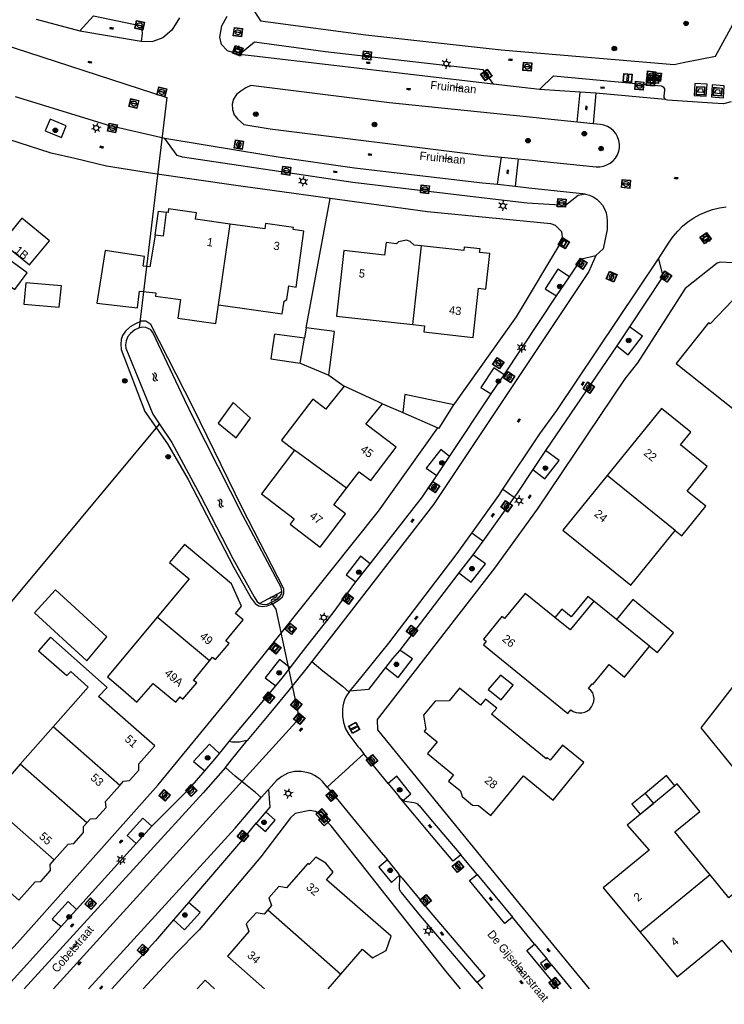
# Model space of a CAD drawing. Header units: metres. Extents: x 93870 to 95789, y 463036 to 464040.
# Tile 154 of 256: x 94540 to 94625, y 463038 to 463157. Entities that reach past the tile are written whole.
import ezdxf
from ezdxf.enums import TextEntityAlignment as Align

# ---------------------------------------------------------------- set-up
doc = ezdxf.new("R2010")
doc.units = ezdxf.units.M
doc.header["$LTSCALE"] = 25.4
for name, color, linetype in [('B_BEBOUWINGSGRENS_0', 1, 'Continuous'), ('B_LUIFEL_1', 200, 'Continuous'), ('B_OVERBOUWLIJN_LIJN_1', 7, 'Continuous'), ('B_TUSSENMUUR_0', 7, 'Continuous'), ('G_GRENS_ALGEMEEN_0', 7, 'Continuous'), ('K_DUIKER_LIJN_-1', 6, 'Continuous'), ('Q_AFVAL_APART_PLAATS_0', 7, 'Continuous'), ('Q_BOOM_0', 3, 'Continuous'), ('Q_BRANDKRAAN_0', 5, 'Continuous'), ('Q_CAI-KAST_0', 10, 'Continuous'), ('Q_INSPECTIE_OF_RIOOLPUT_0', 253, 'Continuous'), ('Q_KOLK_0', 254, 'Continuous'), ('Q_LICHTMAST_0', 2, 'Continuous'), ('Q_OPLAADPAAL_0', 7, 'Continuous'), ('Q_STRAATNAAMBORD_0', 7, 'Continuous'), ('Q_VERKEERSBORDPAAL_0', 40, 'Continuous'), ('Q_WATERLEIDINGPUT_0', 5, 'Continuous'), ('S_GBKN_SYMBOOL_OV_GROOT_0', 7, 'Continuous'), ('S_GBKN_SYMBOOL_WATER_0', 7, 'Continuous'), ('T_HAAG_0', 87, 'Continuous'), ('T_HEK_0', 57, 'Continuous'), ('V_WEGGRENS_0', 7, 'Continuous'), ('W_STUW_30CM_0', 10, 'Continuous'), ('W_WATERGRENS_0', 5, 'Continuous'), ('Z_GBKN_HUISNUMMER_0', 252, 'Continuous'), ('Z_STRAATNAAM_0', 252, 'Continuous')]:
    doc.layers.add(name, color=color, linetype=linetype)

# ---------------------------------------------------------------- blocks, each defined once
blk = doc.blocks.new('Q_AFVAL_APART_PLAATS')
for points in [[(-0.5, 0.5), (0.5, 0.5), (0.5, -0.5), (-0.5, -0.5)], [(-0.34, 0.2), (0.33, 0.2), (0.19, -0.25), (-0.2, -0.25)]]:
    blk.add_lwpolyline(points, close=True)
blk.add_lwpolyline([(-0.44, 0.46), (0.44, 0.46, -0.414214), (0.46, 0.44), (0.46, -0.44, -0.414214), (0.44, -0.46), (-0.44, -0.46, -0.414214), (-0.46, -0.44), (-0.46, 0.44, -0.414214), (-0.44, 0.46)], format="xyb")
blk = doc.blocks.new('Q_STRAATNAAMBORD')
for points in [[(-0.5, 0.5), (0.5, 0.5), (0.5, -0.5), (-0.5, -0.5)], [(-0.37, 0.22), (0.36, 0.22), (0.36, -0.21), (-0.37, -0.21)]]:
    blk.add_lwpolyline(points, close=True)
for points in [[(-0.44, 0.46), (0.44, 0.46, -0.414214), (0.46, 0.44), (0.46, -0.44, -0.414214), (0.44, -0.46), (-0.44, -0.46, -0.414214), (-0.46, -0.44), (-0.46, 0.44), (-0.46, 0.44), (-0.46, 0.45), (-0.46, 0.45), (-0.46, 0.45), (-0.46, 0.45), (-0.46, 0.45), (-0.46, 0.45), (-0.46, 0.46), (-0.46, 0.46), (-0.46, 0.46), (-0.45, 0.46), (-0.45, 0.46), (-0.45, 0.46), (-0.45, 0.46), (-0.45, 0.46), (-0.45, 0.46), (-0.44, 0.46), (-0.44, 0.46)], [(-0.29, 0.16), (0.28, 0.16, -0.414214), (0.3, 0.14), (0.3, -0.13, -0.414214), (0.28, -0.16), (-0.29, -0.16, -0.414214), (-0.31, -0.13), (-0.31, 0.14), (-0.31, 0.14), (-0.31, 0.14), (-0.31, 0.14), (-0.31, 0.15), (-0.31, 0.15), (-0.31, 0.15), (-0.3, 0.15), (-0.3, 0.15), (-0.3, 0.15), (-0.3, 0.16), (-0.3, 0.16), (-0.3, 0.16), (-0.3, 0.16), (-0.29, 0.16), (-0.29, 0.16), (-0.29, 0.16), (-0.29, 0.16), (-0.29, 0.16)]]:
    blk.add_lwpolyline(points, format="xyb")
blk = doc.blocks.new('Q_OPLAADPAAL')
for points in [[(-0.5, 0.5), (0.5, 0.5), (0.5, -0.5), (-0.5, -0.5)], [(-0.08, 0.33), (0.07, 0.33), (0.07, -0.33), (-0.08, -0.33)]]:
    blk.add_lwpolyline(points, close=True)
blk.add_lwpolyline([(-0.44, 0.46), (0.44, 0.46, -0.414214), (0.46, 0.44), (0.46, -0.44, -0.414214), (0.44, -0.46), (-0.44, -0.46, -0.414214), (-0.46, -0.44), (-0.46, 0.44), (-0.46, 0.44), (-0.46, 0.45), (-0.46, 0.45), (-0.46, 0.45), (-0.46, 0.45), (-0.46, 0.45), (-0.46, 0.45), (-0.46, 0.46), (-0.46, 0.46), (-0.46, 0.46), (-0.45, 0.46), (-0.45, 0.46), (-0.45, 0.46), (-0.45, 0.46), (-0.45, 0.46), (-0.45, 0.46), (-0.44, 0.46), (-0.44, 0.46)], format="xyb")
blk = doc.blocks.new('Q_CAI-KAST')
for points in [[(-0.5, 0.5), (0.5, 0.5), (0.5, -0.5), (-0.5, -0.5)], [(-0.26, 0.26), (0.25, 0.26), (0.25, 0.19), (-0.26, 0.19)], [(-0.26, 0.11), (0.25, 0.11), (0.25, -0.33), (-0.26, -0.33)]]:
    blk.add_lwpolyline(points, close=True)
blk.add_lwpolyline([(-0.44, 0.46), (0.44, 0.46, -0.414214), (0.46, 0.44), (0.46, -0.44, -0.414214), (0.44, -0.46), (-0.44, -0.46, -0.414214), (-0.46, -0.44), (-0.46, 0.44), (-0.46, 0.44), (-0.46, 0.45), (-0.46, 0.45), (-0.46, 0.45), (-0.46, 0.45), (-0.46, 0.45), (-0.46, 0.45), (-0.46, 0.46), (-0.46, 0.46), (-0.46, 0.46), (-0.45, 0.46), (-0.45, 0.46), (-0.45, 0.46), (-0.45, 0.46), (-0.45, 0.46), (-0.45, 0.46), (-0.44, 0.46), (-0.44, 0.46)], format="xyb")
blk.add_circle((-0.18, -0.03), 0.0354)
blk = doc.blocks.new('Q_LICHTMAST')
for points in [[(-0.26, 0.15), (-0.52, 0.3)], [(0, 0.3), (0, 0.6)], [(0.26, 0.15), (0.52, 0.3)], [(-0.26, -0.15), (-0.52, -0.3)], [(0, -0.3), (0, -0.6)], [(0.26, -0.15), (0.52, -0.3)]]:
    blk.add_lwpolyline(points)
blk.add_circle((0, 0), 0.3)
blk = doc.blocks.new('Q_VERKEERSBORDPAAL')
for points in [[(-0.5, 0.5), (0.5, 0.5), (0.5, -0.5), (-0.5, -0.5)], [(-0.08, 0.33), (0.07, 0.33), (0.07, -0.33), (-0.08, -0.33)]]:
    blk.add_lwpolyline(points, close=True)
blk.add_lwpolyline([(-0.44, 0.46), (0.44, 0.46, -0.414214), (0.46, 0.44), (0.46, -0.44, -0.414214), (0.44, -0.46), (-0.44, -0.46, -0.414214), (-0.46, -0.44), (-0.46, 0.44), (-0.46, 0.44), (-0.46, 0.45), (-0.46, 0.45), (-0.46, 0.45), (-0.46, 0.45), (-0.46, 0.45), (-0.46, 0.45), (-0.46, 0.46), (-0.46, 0.46), (-0.46, 0.46), (-0.45, 0.46), (-0.45, 0.46), (-0.45, 0.46), (-0.45, 0.46), (-0.45, 0.46), (-0.45, 0.46), (-0.44, 0.46), (-0.44, 0.46)], format="xyb")
blk = doc.blocks.new('Q_KOLK')
blk.add_lwpolyline([(-0.5, 0.5), (0.5, 0.5), (0.5, -0.5), (-0.5, -0.5)], close=True)
for points in [[(-0.44, 0.46), (0.44, 0.46, -0.414214), (0.46, 0.44), (0.46, -0.44, -0.414214), (0.44, -0.46), (-0.44, -0.46, -0.414214), (-0.46, -0.44), (-0.46, 0.44, -0.414214), (-0.44, 0.46)], [(-0.34, 0.1, 0.380426), (-0.28, -0.18)], [(-0.01, 0.27, 0.240218), (-0.34, 0.1)], [(-0.19, 0.04, 0.853344), (-0.19, -0.03)], [(0.33, 0.11, 0.240191), (-0.01, 0.27)], [(0.18, -0.03, 0.849746), (0.18, 0.04)], [(0.27, -0.18, 0.380426), (0.33, 0.11)], [(-0.28, -0.18, 0.148452), (0.01, -0.26)], [(0.01, -0.26, 0.131742), (0.27, -0.18)]]:
    blk.add_lwpolyline(points, format="xyb")
for points in [[(-0.19, 0.04), (0.18, 0.04)], [(0.18, -0.03), (-0.19, -0.03)]]:
    blk.add_lwpolyline(points)
blk = doc.blocks.new('Q_INSPECTIE_OF_RIOOLPUT')
blk.add_lwpolyline([(-0.5, 0.5), (0.5, 0.5), (0.5, -0.5), (-0.5, -0.5)], close=True)
for points in [[(-0.44, 0.46), (0.44, 0.46, -0.414214), (0.46, 0.44), (0.46, -0.44, -0.414214), (0.44, -0.46), (-0.44, -0.46, -0.414214), (-0.46, -0.44), (-0.46, 0.44), (-0.46, 0.44), (-0.46, 0.45), (-0.46, 0.45), (-0.46, 0.45), (-0.46, 0.45), (-0.46, 0.45), (-0.46, 0.45), (-0.46, 0.46), (-0.46, 0.46), (-0.46, 0.46), (-0.45, 0.46), (-0.45, 0.46), (-0.45, 0.46), (-0.45, 0.46), (-0.45, 0.46), (-0.45, 0.46), (-0.44, 0.46), (-0.44, 0.46)], [(-0.34, 0.1, 0.380426), (-0.28, -0.18)], [(-0.01, 0.27, 0.240218), (-0.34, 0.1)], [(-0.19, 0.04, 0.853344), (-0.19, -0.03)], [(0.33, 0.11, 0.240191), (-0.01, 0.27)], [(0.18, -0.03, 0.849746), (0.18, 0.04)], [(0.27, -0.18, 0.380426), (0.33, 0.11)], [(-0.28, -0.18, 0.148452), (0.01, -0.26)], [(0.01, -0.26, 0.131742), (0.27, -0.18)]]:
    blk.add_lwpolyline(points, format="xyb")
for points in [[(-0.19, 0.04), (0.18, 0.04)], [(0.18, -0.03), (-0.19, -0.03)]]:
    blk.add_lwpolyline(points)
blk = doc.blocks.new('Q_WATERLEIDINGPUT')
blk.add_lwpolyline([(-0.5, 0.5), (0.5, 0.5), (0.5, -0.5), (-0.5, -0.5)], close=True)
for points in [[(-0.44, 0.46), (0.44, 0.46, -0.414214), (0.46, 0.44), (0.46, -0.44, -0.414214), (0.44, -0.46), (-0.44, -0.46, -0.414214), (-0.46, -0.44), (-0.46, 0.44), (-0.46, 0.44), (-0.46, 0.45), (-0.46, 0.45), (-0.46, 0.45), (-0.46, 0.45), (-0.46, 0.45), (-0.46, 0.45), (-0.46, 0.46), (-0.46, 0.46), (-0.46, 0.46), (-0.45, 0.46), (-0.45, 0.46), (-0.45, 0.46), (-0.45, 0.46), (-0.45, 0.46), (-0.45, 0.46), (-0.44, 0.46), (-0.44, 0.46)], [(-0.34, 0.1, 0.380426), (-0.28, -0.18)], [(-0.01, 0.27, 0.240218), (-0.34, 0.1)], [(-0.19, 0.04, 0.853344), (-0.19, -0.03)], [(0.33, 0.11, 0.240191), (-0.01, 0.27)], [(0.18, -0.03, 0.849746), (0.18, 0.04)], [(0.27, -0.18, 0.380426), (0.33, 0.11)], [(-0.28, -0.18, 0.148452), (0.01, -0.26)], [(0.01, -0.26, 0.131742), (0.27, -0.18)]]:
    blk.add_lwpolyline(points, format="xyb")
for points in [[(-0.19, 0.04), (0.18, 0.04)], [(0.18, -0.03), (-0.19, -0.03)]]:
    blk.add_lwpolyline(points)
blk = doc.blocks.new('Q_BRANDKRAAN')
blk.add_lwpolyline([(-0.5, 0.5), (0.5, 0.5), (0.5, -0.5), (-0.5, -0.5)], close=True)
for points in [[(-0.44, 0.46), (0.44, 0.46, -0.414214), (0.46, 0.44), (0.46, -0.44, -0.414214), (0.44, -0.46), (-0.44, -0.46, -0.414214), (-0.46, -0.44), (-0.46, 0.44), (-0.46, 0.44), (-0.46, 0.45), (-0.46, 0.45), (-0.46, 0.45), (-0.46, 0.45), (-0.46, 0.45), (-0.46, 0.45), (-0.46, 0.46), (-0.46, 0.46), (-0.46, 0.46), (-0.45, 0.46), (-0.45, 0.46), (-0.45, 0.46), (-0.45, 0.46), (-0.45, 0.46), (-0.45, 0.46), (-0.44, 0.46), (-0.44, 0.46)], [(-0.34, 0.1, 0.380426), (-0.28, -0.18)], [(-0.01, 0.27, 0.240218), (-0.34, 0.1)], [(-0.19, 0.04, 0.853344), (-0.19, -0.03)], [(0.33, 0.11, 0.240191), (-0.01, 0.27)], [(0.18, -0.03, 0.849746), (0.18, 0.04)], [(0.27, -0.18, 0.380426), (0.33, 0.11)], [(-0.28, -0.18, 0.148452), (0.01, -0.26)], [(0.01, -0.26, 0.131742), (0.27, -0.18)]]:
    blk.add_lwpolyline(points, format="xyb")
for points in [[(-0.19, 0.04), (0.18, 0.04)], [(0.18, -0.03), (-0.19, -0.03)]]:
    blk.add_lwpolyline(points)
blk = doc.blocks.new('Q_BOOM')
for radius in [0.27, 0.18, 0.09]:
    blk.add_circle((0, 0), radius)
blk = doc.blocks.new('S_GBKN_SYMBOOL_WATER')
for points in [[(-0.5, 0.15), (-0.44, 0.21), (-0.31, 0.27), (-0.19, 0.27), (-0.06, 0.21), (0, 0.15), (0.06, 0.09), (0.19, 0.02), (0.31, 0.02), (0.44, 0.09), (0.5, 0.15)], [(-0.5, -0.15), (-0.44, -0.09), (-0.31, -0.02), (-0.19, -0.02), (-0.06, -0.09), (0, -0.15), (0.06, -0.21), (0.19, -0.27), (0.31, -0.27), (0.44, -0.21), (0.5, -0.15)]]:
    blk.add_lwpolyline(points)
blk = doc.blocks.new('S_GBKN_SYMBOOL_OV_GROOT')
for points in [[(-0.21875, 0.0625), (0.21875, 0.0625)], [(-0.21875, 0), (0.21875, 0)], [(-0.1875, 0.0625), (-0.1875, 0)], [(-0.125, 0.09375), (-0.125, 0.0625)], [(-0.125, 0), (-0.125, -0.0625)], [(-0.0625, 0.0625), (-0.0625, 0)], [(0, 0.09375), (0, 0.0625)], [(0, 0), (0, -0.0625)], [(0.0625, 0.0625), (0.0625, 0)], [(0.125, 0.09375), (0.125, 0.0625)], [(0.125, 0), (0.125, -0.0625)], [(0.1875, 0.0625), (0.1875, 0)], [(-0.21875, -0.0625), (0.21875, -0.0625)], [(-0.1875, -0.0625), (-0.1875, -0.09375)], [(-0.0625, -0.0625), (-0.0625, -0.09375)], [(0.0625, -0.0625), (0.0625, -0.09375)], [(0.1875, -0.0625), (0.1875, -0.09375)]]:
    blk.add_lwpolyline(points)
blk = doc.blocks.new('LDN_BLOK7_AUTOCAD_OD_1_FMEBLOCK23')
at = {"layer": 'B_BEBOUWINGSGRENS_0'}
for p, q in [((-6.85, 1.97), (-2.37, -1.97)), ((5.32, -1.97), (6.85, -0.2))]:
    blk.add_line(p, q, dxfattribs=at)

msp = doc.modelspace()

# ---------------------------------------------------------------- linework, layer by layer
at = {"layer": 'B_BEBOUWINGSGRENS_0'}
for p, q in [((94540.74, 463124.87), (94540.48, 463122.31)), ((94574.63, 463119.46), (94574.41, 463118.18)), ((94573.89, 463115.16), (94577.35, 463113.74)), ((94583.85, 463110.26), (94579.21, 463112.4)), ((94581.83, 463107.78), (94583.85, 463110.26)), ((94586.31, 463109.19), (94590.52, 463107.37)), ((94619.21, 463094.93), (94620.01, 463094.28)), ((94564.57, 463089.35), (94559.9, 463093.23)), ((94614.11, 463086.58), (94612.14, 463084.16)), ((94616.13, 463080.94), (94612.14, 463084.16)), ((94548.3, 463079.41), (94550.53, 463082.08)), ((94544.05, 463071.21), (94540.05, 463066.68)), ((94540.05, 463066.68), (94536.11, 463062.21)), ((94618.18, 463065.3), (94615.58, 463063.15)), ((94619.19, 463064.08), (94618.18, 463065.3)), ((94619.19, 463064.08), (94616.58, 463061.93)), ((94615.58, 463063.15), (94616.58, 463061.93)), ((94562.4, 463040.56), (94561.45, 463039.53)), ((94563.53, 463039.53), (94562.4, 463040.56))]:
    msp.add_line(p, q, dxfattribs=at)
for points in [[(94565.44, 463131.99), (94561.25, 463132.58), (94561.35, 463133.35), (94557.98, 463133.82), (94557.92, 463133.41), (94557.69, 463133.44), (94557.31, 463130.53)], [(94542.4, 463128.53), (94543.57, 463129.98), (94540.24, 463132.7), (94537.85, 463129.77)], [(94564.01, 463122.22), (94571.73, 463121.15), (94571.95, 463122.66), (94572.28, 463122.89), (94572.51, 463124.51), (94573.41, 463124.38), (94574.33, 463131.15), (94573.03, 463131.33), (94573.07, 463131.59), (94569.7, 463132.06), (94569.6, 463131.41), (94565.44, 463131.99)], [(94557.31, 463130.53), (94556.36, 463130.65), (94555.71, 463126.82), (94554.92, 463126.91), (94555.06, 463128.09), (94550.32, 463128.79), (94549.31, 463122.41), (94554.23, 463121.85), (94554.46, 463123.89), (94556.45, 463123.66), (94556.41, 463123.29), (94559.41, 463122.87), (94559.1, 463120.63), (94563.7, 463119.99), (94564.01, 463122.22)], [(94588.56, 463129.36), (94587.66, 463129.46), (94587.18, 463129.89), (94586.74, 463130.05), (94585.77, 463129.83), (94585.53, 463129.62), (94584.28, 463129.76), (94584.1, 463128.22), (94579.18, 463128.78), (94578.29, 463120.87), (94587.52, 463119.83)], [(94537.85, 463129.77), (94541.18, 463127.05), (94542.4, 463128.53)], [(94587.52, 463119.83), (94588.92, 463119.68), (94588.84, 463118.96), (94594.78, 463118.29), (94595.45, 463124.23), (94596.33, 463124.13), (94596.83, 463128.42), (94595.58, 463128.56), (94595.63, 463129.01), (94593.72, 463129.22), (94593.67, 463128.78), (94588.56, 463129.36)], [(94537.15, 463125.65), (94539.38, 463124.08), (94540.9, 463126.09), (94538.64, 463127.74)], [(94540.48, 463122.31), (94544.77, 463121.96), (94545.02, 463124.52), (94540.74, 463124.87)], [(94632.29, 463119.66), (94632.75, 463119.64), (94632.76, 463122.71), (94632.31, 463122.71), (94632.31, 463123.39), (94631.55, 463123.44), (94631.04, 463124.21), (94629.16, 463124.24), (94628.62, 463123.5), (94627.86, 463123.51), (94627.86, 463122.78), (94626.26, 463122.82), (94626.15, 463122.76), (94623.46, 463119.93), (94623.26, 463120.05), (94619.35, 463115.13), (94627.77, 463108.43), (94629.42, 463110.59)], [(94577.35, 463113.74), (94578.03, 463119), (94574.63, 463119.46)], [(94574.41, 463118.18), (94570.77, 463118.68), (94570.6, 463117.41), (94570.36, 463115.68), (94573.89, 463115.16)], [(94579.21, 463112.4), (94577.36, 463110.1), (94576.98, 463109.61), (94575.4, 463110.81), (94571.62, 463105.86), (94573.22, 463104.65)], [(94592.4, 463110.02), (94592.48, 463110.15), (94586.54, 463111.39), (94586.31, 463109.19)], [(94565.8, 463110.4), (94563.97, 463107.93), (94566.17, 463106.15), (94567.89, 463108.54), (94565.8, 463110.4)], [(94590.52, 463107.37), (94590.68, 463107.3), (94592.4, 463110.02)], [(94620.01, 463094.28), (94622.93, 463097.88), (94620.68, 463099.71), (94623.09, 463102.69), (94619.84, 463105.31), (94621.09, 463106.85), (94617.57, 463109.71), (94610.99, 463101.59)], [(94579.48, 463100.04), (94581, 463102.04), (94582.41, 463100.98), (94585.48, 463105), (94581.83, 463107.78)], [(94573.22, 463104.65), (94569.2, 463099.39), (94573.16, 463096.37), (94572.66, 463095.7), (94576.29, 463092.94), (94579.36, 463096.97), (94577.96, 463098.04), (94579.48, 463100.04)], [(94610.99, 463101.59), (94605.63, 463094.98), (94613.84, 463088.31), (94619.21, 463094.93)], [(94559.9, 463093.23), (94558.1, 463091.06), (94560.46, 463089.1), (94556.6, 463084.44)], [(94562.94, 463079.17), (94563.3, 463079.62), (94563.67, 463079.33), (94565.29, 463081.27), (94564.92, 463081.59), (94567.01, 463084.12), (94566.08, 463084.92), (94566.8, 463085.79), (94565.59, 463088.5), (94564.57, 463089.35)], [(94550.53, 463082.08), (94544.32, 463087.77), (94541.76, 463084.98), (94548.1, 463079.17), (94548.3, 463079.41)], [(94612.14, 463084.16), (94609.38, 463086.39), (94606.53, 463082.91), (94604.67, 463084.42), (94601.08, 463087.32), (94598.59, 463084.28), (94598.28, 463084.53), (94596.06, 463081.81), (94596.37, 463081.56), (94596.03, 463081.13), (94606.24, 463072.82), (94606.61, 463073.27), (94606.9, 463073.07), (94607.23, 463072.94), (94607.58, 463072.88), (94607.94, 463072.89), (94608.28, 463072.98), (94608.6, 463073.13), (94608.88, 463073.35), (94609.11, 463073.62), (94609.28, 463073.93), (94609.38, 463074.27), (94609.41, 463074.62), (94609.36, 463074.98), (94609.25, 463075.31), (94609.03, 463075.6), (94608.73, 463075.85), (94609.17, 463076.38), (94609.27, 463076.32), (94610.92, 463078.32), (94611.24, 463078.72), (94613.07, 463077.21), (94616.03, 463080.82), (94616.13, 463080.94)], [(94616.13, 463080.94), (94617.06, 463080.17), (94619.03, 463082.56), (94614.11, 463086.58)], [(94556.6, 463084.44), (94550.6, 463077.23), (94552.45, 463075.69), (94554.16, 463074.19), (94556.13, 463076.44), (94558.85, 463074.18), (94559.37, 463074.83), (94559.7, 463074.55), (94561.38, 463076.5), (94561.01, 463076.81), (94562.94, 463079.17)], [(94549.53, 463074.87), (94550.56, 463075.95), (94543.71, 463082.04), (94542.24, 463080.4), (94545.69, 463077.41), (94546.15, 463077.9), (94548.25, 463075.99), (94544.05, 463071.21)], [(94595.67, 463073.82), (94593.14, 463075.88), (94591.89, 463074.35), (94590.19, 463074.31), (94588.8, 463072.61), (94589.09, 463070.93), (94588.87, 463070.66), (94590.44, 463069.37), (94589.28, 463067.96), (94592.43, 463065.41), (94591.8, 463064.63), (94593.27, 463063.45), (94593.48, 463062.77), (94594.73, 463061.74), (94595.46, 463061.68), (94596.92, 463060.49), (94600.88, 463065.28), (94604.47, 463062.34), (94608.18, 463066.87), (94605.59, 463068.98), (94604.12, 463067.18), (94603.74, 463067.49), (94603.62, 463067.34)], [(94552.09, 463064.12), (94552.53, 463064.62), (94553.24, 463064.69), (94554.37, 463065.96), (94554.39, 463066.72), (94556.31, 463068.89), (94549.53, 463074.87)], [(94603.62, 463067.34), (94597.02, 463072.73), (94597.64, 463073.46), (94596.28, 463074.56), (94595.67, 463073.82)], [(94548.11, 463059.59), (94548.53, 463060.06), (94549.22, 463060.12), (94550.42, 463061.46), (94550.37, 463062.17), (94552.09, 463064.12)], [(94623.44, 463053.31), (94623.37, 463053.39), (94619.17, 463058.49), (94622.19, 463060.98), (94619.45, 463064.3), (94619.19, 463064.08)], [(94616.58, 463061.93), (94613.42, 463059.32), (94616.07, 463056.3), (94610.53, 463051.75), (94614.98, 463046.35)], [(94544.17, 463055.11), (94545.84, 463057.01), (94546.55, 463057.08), (94547.71, 463058.41), (94547.68, 463059.13), (94548.11, 463059.59)], [(94533.8, 463055.61), (94539.9, 463050.24), (94541.84, 463052.44), (94542.55, 463052.5), (94543.72, 463053.83), (94543.67, 463054.54), (94544.17, 463055.11)], [(94578.81, 463041.3), (94581.42, 463044.3), (94582.62, 463043.26), (94584.28, 463044.14), (94584.88, 463045.89), (94577.09, 463052.69), (94577.89, 463053.62), (94577, 463054.73), (94575.79, 463055.45), (94574.98, 463054.54), (94574.81, 463054.67), (94572.25, 463051.72), (94571.29, 463051.89), (94570.09, 463050.52), (94570.42, 463049.58), (94569.97, 463049.07)], [(94633.45, 463047.31), (94630.73, 463050.61), (94628.93, 463049.12), (94627.45, 463050.92), (94626.27, 463050.99), (94625.72, 463050.54), (94623.44, 463053.31)], [(94569.97, 463049.07), (94569.52, 463048.55), (94568.55, 463048.71), (94567.37, 463047.38), (94567.69, 463046.45), (94565.11, 463043.47)], [(94614.98, 463046.35), (94619.44, 463040.95), (94624.85, 463045.41), (94627.4, 463042.32)]]:
    msp.add_lwpolyline(points, dxfattribs=at)
at = {"layer": 'B_LUIFEL_1'}
for points in [[(94598.17, 463074.48), (94599.64, 463076.23), (94598.09, 463077.46), (94596.62, 463075.71), (94598.17, 463074.48)], [(94615.58, 463063.15), (94613.97, 463061.86), (94614.99, 463060.62), (94616.58, 463061.93)]]:
    msp.add_lwpolyline(points, dxfattribs=at)
at = {"layer": 'B_OVERBOUWLIJN_LIJN_1'}
for points in [[(94556.36, 463130.65), (94556.77, 463133.56), (94557.69, 463133.44)], [(94609.38, 463086.39), (94608.66, 463086.97), (94606.64, 463084.51), (94605.52, 463085.41), (94604.67, 463084.42)]]:
    msp.add_lwpolyline(points, dxfattribs=at)
at = {"layer": 'B_TUSSENMUUR_0'}
for p, q in [((94564.01, 463122.22), (94565.44, 463131.99)), ((94587.52, 463119.83), (94588.56, 463129.36)), ((94573.89, 463115.16), (94574.41, 463118.18)), ((94579.48, 463100.04), (94573.22, 463104.65)), ((94619.21, 463094.93), (94610.99, 463101.59)), ((94562.94, 463079.17), (94556.6, 463084.44)), ((94552.09, 463064.12), (94544.05, 463071.21)), ((94548.11, 463059.59), (94540.05, 463066.68)), ((94544.17, 463055.11), (94536.11, 463062.21)), ((94623.44, 463053.31), (94614.98, 463046.35)), ((94569.97, 463049.07), (94578.81, 463041.3))]:
    msp.add_line(p, q, dxfattribs=at)
at = {"layer": 'G_GRENS_ALGEMEEN_0'}
for points in [[(94560.96, 463109.82), (94555.82, 463119.84), (94555.22, 463120.25), (94554.68, 463120.26), (94553.98, 463119.94), (94553.34, 463119.55), (94552.76, 463119.03), (94552.42, 463118.54), (94552.25, 463118.05), (94552.22, 463117.48), (94552.25, 463116.83), (94555.13, 463109.32), (94557.87, 463105.42), (94560.33, 463101.12), (94565.87, 463090.45), (94567.98, 463086.77), (94568.45, 463086.13), (94568.86, 463085.82), (94569.33, 463085.76)], [(94569.33, 463085.76), (94569.91, 463085.85), (94570.61, 463086.1), (94571.22, 463086.46), (94571.74, 463086.92), (94571.9, 463087.31), (94571.9, 463087.88), (94566.87, 463097.68), (94560.96, 463109.82)]]:
    msp.add_lwpolyline(points, dxfattribs=at)
at = {"layer": 'K_DUIKER_LIJN_-1'}
for points in [[(94502.6, 463165.27), (94557.78, 463147.28), (94554.43, 463119.43)], [(94497.98, 463080.4), (94537.84, 463084.89), (94556.89, 463107.78)], [(94570.37, 463086.23), (94570.96, 463085.42), (94573.78, 463072.19), (94544.07, 463039.53)]]:
    msp.add_lwpolyline(points, dxfattribs=at)
at = {"layer": 'T_HAAG_0'}
msp.add_line((94574.63, 463119.46), (94577.51, 463135.08), dxfattribs=at)
msp.add_lwpolyline([(94631.52, 463059.85), (94622.36, 463071.06), (94636.8, 463089.69), (94649.3, 463089.42)], dxfattribs=at)
at = {"layer": 'T_HEK_0'}
for p, q in [((94577.35, 463113.74), (94579.21, 463112.4)), ((94583.85, 463110.26), (94586.31, 463109.19)), ((94593.25, 463039.53), (94591.52, 463041.62))]:
    msp.add_line(p, q, dxfattribs=at)
at = {"layer": 'V_WEGGRENS_0'}
for p, q in [((94541.98, 463156.79), (94547.24, 463155.37)), ((94547.24, 463155.37), (94554.67, 463154.11)), ((94554.67, 463154.11), (94556.08, 463154.09)), ((94568.32, 463152.28), (94566.5, 463152.49)), ((94597.21, 463148.91), (94568.32, 463152.28)), ((94602.83, 463148.26), (94597.21, 463148.91)), ((94607.72, 463147.94), (94602.83, 463148.26)), ((94607.37, 463144.33), (94607.72, 463147.94)), ((94609.62, 463147.81), (94607.72, 463147.94)), ((94609.62, 463147.81), (94609.31, 463144.13)), ((94618.01, 463147.07), (94609.62, 463147.81)), ((94545.6, 463143.88), (94543.65, 463144.67)), ((94609.31, 463144.13), (94607.37, 463144.33)), ((94566.54, 463140.85), (94557.52, 463142.33)), ((94596.08, 463140.3), (94598.22, 463140.09)), ((94598.22, 463140.09), (94600.24, 463139.88)), ((94599.88, 463136.53), (94597.74, 463136.76)), ((94604.89, 463123.32), (94606.43, 463125.62)), ((94598.53, 463113.77), (94604.89, 463123.32)), ((94613.68, 463119.58), (94612.15, 463117.28)), ((94612.15, 463117.28), (94603.55, 463104.62)), ((94596.99, 463111.46), (94598.53, 463113.77)), ((94591.94, 463103.89), (94596.99, 463111.46)), ((94583.37, 463097.29), (94590.52, 463107.37)), ((94590.4, 463101.58), (94591.94, 463103.89)), ((94603.55, 463104.62), (94602.02, 463102.32)), ((94598.4, 463099.95), (94599.76, 463098.97)), ((94599.76, 463098.97), (94595.95, 463093.66)), ((94595.95, 463093.66), (94594.62, 463094.62)), ((94595.95, 463093.66), (94594.76, 463092.01)), ((94594.76, 463092.01), (94593.08, 463089.82)), ((94580.62, 463088.73), (94582.34, 463090.91)), ((94593.08, 463089.82), (94585.95, 463080.48)), ((94579.82, 463075.41), (94579.91, 463075.52)), ((94581.05, 463068.61), (94581.6, 463067.92)), ((94564.85, 463066.29), (94562.17, 463063.2)), ((94577.17, 463063.92), (94576.83, 463064.31)), ((94584.51, 463064.36), (94585.87, 463062.73)), ((94562.17, 463063.2), (94540.54, 463039.53)), ((94566.04, 463058.95), (94569.19, 463062.65)), ((94566.04, 463058.95), (94548.3, 463039.53)), ((94554.08, 463057.11), (94555.94, 463059.17)), ((94546.86, 463049.12), (94554.08, 463057.11)), ((94595.28, 463053.36), (94593.32, 463055.73)), ((94595.28, 463053.36), (94599.54, 463048.18)), ((94545, 463047.05), (94546.86, 463049.12)), ((94560.4, 463049.95), (94558.59, 463047.86)), ((94602.23, 463044.92), (94599.54, 463048.18)), ((94538.21, 463039.53), (94545, 463047.05)), ((94602.23, 463044.92), (94603.7, 463043.13)), ((94604.28, 463042.42), (94603.7, 463043.13)), ((94604.28, 463042.42), (94606.66, 463039.53)), ((94595.29, 463040.29), (94595.91, 463039.53))]:
    msp.add_line(p, q, dxfattribs=at)
for points in [[(94616.1, 463242.77), (94605.44, 463222.77), (94593.35, 463201.28), (94568.36, 463157.7), (94569.1, 463156.58)], [(94624.07, 463152.31), (94630.1, 463163.29), (94651.26, 463201.96), (94663.35, 463225.6)], [(94547.24, 463155.37), (94548.91, 463157.19), (94554.69, 463155.95), (94554.8, 463154.99), (94554.67, 463154.11)], [(94559.29, 463156.92), (94558.36, 463155.46), (94557.3, 463154.51), (94556.08, 463154.09)], [(94565.08, 463152.98), (94564.37, 463153.72), (94564.16, 463154.59), (94564.4, 463155.95), (94565.07, 463157.12)], [(94569.1, 463156.58), (94581.83, 463154.87), (94598.19, 463153.06), (94619.1, 463151.29), (94620.2, 463151.52), (94624.07, 463152.31)], [(94566.5, 463152.49), (94568.35, 463154.05), (94576.95, 463152.88), (94595.95, 463150.69), (94597.21, 463148.91)], [(94565.08, 463152.98), (94565.81, 463152.73), (94566.5, 463152.49)], [(94602.83, 463148.26), (94604.51, 463149.9), (94617.51, 463148.7), (94617.64, 463148.65), (94617.75, 463148.57), (94617.84, 463148.46), (94617.91, 463148.34), (94617.94, 463148.2), (94617.85, 463147.45), (94617.86, 463147.31), (94617.92, 463147.18), (94618.01, 463147.07)], [(94577.51, 463135.08), (94566.11, 463136.64), (94556.05, 463138.11), (94550.48, 463139), (94546.64, 463139.92), (94543.81, 463140.56), (94533.63, 463143.84), (94525.67, 463146.87), (94522.34, 463148.37)], [(94567.91, 463148.77), (94567.34, 463148.48), (94566.71, 463148.06), (94566.2, 463147.65), (94565.84, 463147.11), (94565.67, 463146.48), (94565.7, 463145.83), (94565.92, 463145.22), (94566.33, 463144.7), (94567.06, 463144.02)], [(94607.37, 463144.33), (94603.44, 463144.74), (94602.42, 463144.84), (94596.84, 463145.42), (94584.7, 463146.67), (94567.91, 463148.77)], [(94622.97, 463147.45), (94623.08, 463148.9), (94621.61, 463149), (94621.52, 463147.54), (94622.97, 463147.45)], [(94625.04, 463147.24), (94625.14, 463148.73), (94623.69, 463148.84), (94623.59, 463147.37), (94625.04, 463147.24)], [(94557.52, 463142.33), (94550.9, 463143.88), (94539.48, 463147.37)], [(94625.99, 463146.76), (94625.04, 463146.55), (94623.72, 463146.61), (94618.28, 463146.99), (94618.14, 463147.01), (94618.01, 463147.07)], [(94543.65, 463144.67), (94543.07, 463143.25), (94545.02, 463142.46), (94545.6, 463143.88)], [(94567.06, 463144.02), (94570.28, 463143.53), (94596.08, 463140.3)], [(94612.47, 463141.23), (94612.48, 463141.67), (94612.4, 463142.12), (94612.26, 463142.54), (94612.04, 463142.93), (94611.75, 463143.28), (94611.42, 463143.57), (94611.03, 463143.8), (94610.61, 463143.96), (94610.17, 463144.04), (94609.31, 463144.13)], [(94605.97, 463134.25), (94601.33, 463134.53), (94595.82, 463135.18), (94580.24, 463137.03), (94559.67, 463140.08), (94559.03, 463140.28), (94557.52, 463142.33)], [(94597.74, 463136.76), (94595.91, 463136.96), (94580.45, 463138.77), (94571.46, 463140.04), (94566.54, 463140.85)], [(94600.24, 463139.88), (94601.91, 463139.71), (94602.96, 463139.6), (94609.66, 463138.92), (94610.11, 463138.91), (94610.55, 463138.99), (94610.97, 463139.14), (94611.36, 463139.36), (94611.71, 463139.64), (94612, 463139.98), (94612.23, 463140.37), (94612.39, 463140.79), (94612.47, 463141.23)], [(94597.74, 463136.76), (94597.91, 463137.95), (94598.22, 463140.09)], [(94600.24, 463139.88), (94600.01, 463137.72), (94599.88, 463136.53)], [(94608.36, 463135.61), (94601.53, 463136.35), (94599.88, 463136.53)], [(94605.52, 463131.05), (94604.73, 463131.82), (94604.2, 463132.03), (94589.29, 463133.47), (94577.51, 463135.08)], [(94608.36, 463135.61), (94607.48, 463135.43), (94605.97, 463134.25)], [(94608.36, 463135.61), (94608.85, 463135.48), (94609.31, 463135.27), (94609.73, 463135), (94610.1, 463134.66), (94610.42, 463134.27), (94610.68, 463133.84), (94610.86, 463133.37), (94610.97, 463132.87), (94611, 463132.37), (94610.98, 463131.33), (94610.51, 463129.01), (94609.63, 463128.21)], [(94617.21, 463127.81), (94618.5, 463129.81), (94618.98, 463130.5), (94619.52, 463131.14), (94620.11, 463131.73), (94620.76, 463132.27), (94621.45, 463132.74), (94622.18, 463133.15), (94622.95, 463133.49), (94623.74, 463133.76), (94624.56, 463133.96), (94625.39, 463134.08)], [(94592.4, 463110.02), (94600.02, 463120.76), (94605.65, 463130.13), (94605.52, 463131.05)], [(94637.08, 463129.71), (94627.97, 463129.25), (94627.65, 463127.23), (94624.64, 463127.38), (94624.29, 463127.25)], [(94609.63, 463128.21), (94608.78, 463126.26), (94589.99, 463098.07), (94579.1, 463083.97), (94575.29, 463079.1)], [(94598.4, 463099.95), (94602.85, 463106.64), (94604.91, 463109.47), (94617.21, 463127.81)], [(94606.43, 463125.62), (94607.89, 463127.81), (94609.63, 463128.21)], [(94617.21, 463127.81), (94617.72, 463125.65), (94613.68, 463119.58)], [(94624.29, 463127.25), (94620.42, 463124.19), (94614.65, 463115.2), (94613.14, 463113.3), (94602.52, 463097.5), (94597.36, 463090.38), (94583.2, 463072.08), (94583.22, 463070.83)], [(94606.43, 463125.62), (94605.05, 463126.53), (94603.5, 463124.16), (94603.61, 463124.09), (94604.89, 463123.32)], [(94612.15, 463117.28), (94613.55, 463116.2), (94615.28, 463118.43), (94613.68, 463119.58)], [(94598.53, 463113.77), (94597.28, 463114.59), (94595.73, 463112.23), (94596.99, 463111.46)], [(94591.94, 463103.89), (94590.87, 463104.72), (94589.13, 463102.49), (94590.4, 463101.58)], [(94602.02, 463102.32), (94603.48, 463101.18), (94605.21, 463103.42), (94603.55, 463104.62)], [(94582.34, 463090.91), (94588.69, 463099.01), (94590.4, 463101.58)], [(94602.02, 463102.32), (94600.11, 463099.45), (94599.76, 463098.97)], [(94594.62, 463094.62), (94597.9, 463099.19), (94598.4, 463099.95)], [(94534.53, 463039.53), (94539.74, 463045.06), (94556.74, 463064.17), (94565.39, 463074.74), (94583.37, 463097.29)], [(94584.59, 463081.31), (94592.74, 463092.01), (94594.62, 463094.62)], [(94593.08, 463089.82), (94594.54, 463088.69), (94596.27, 463090.92), (94594.76, 463092.01)], [(94582.34, 463090.91), (94581.16, 463091.82), (94579.43, 463089.59), (94580.62, 463088.73)], [(94572.69, 463078.34), (94574.02, 463080.07), (94574.86, 463081.17), (94577.89, 463085), (94580.62, 463088.73)], [(94579.91, 463075.52), (94581.2, 463077.12), (94584.59, 463081.31)], [(94585.95, 463080.48), (94585.9, 463080.42), (94585.04, 463079.45), (94584.19, 463078.36)], [(94584.19, 463078.36), (94585.72, 463077.18), (94587.45, 463079.41), (94585.95, 463080.48)], [(94575.29, 463079.1), (94574.56, 463078.19), (94572.57, 463075.67), (94570.29, 463072.92), (94567.47, 463069.56)], [(94572.69, 463078.34), (94571.39, 463079.34), (94569.66, 463077.11), (94570.96, 463076.17)], [(94575.29, 463079.1), (94576.64, 463077.98), (94577.72, 463077.11), (94578.99, 463076.12), (94579.82, 463075.41)], [(94570.96, 463076.17), (94571.72, 463077.08), (94572.69, 463078.34)], [(94584.19, 463078.36), (94584.04, 463078.17), (94582.13, 463075.72), (94579.91, 463075.52)], [(94565.31, 463069.41), (94566.76, 463071.16), (94569.88, 463074.89), (94570.96, 463076.17)], [(94579.82, 463075.41), (94579.62, 463075.16), (94579.41, 463074.82), (94579.25, 463074.46), (94579.12, 463074.08), (94579.03, 463073.69), (94578.99, 463073.3), (94578.99, 463072.5), (94579.13, 463071.71), (94579.38, 463070.96), (94579.76, 463070.26), (94580.24, 463069.62), (94580.86, 463068.84), (94581.05, 463068.61)], [(94583.22, 463070.83), (94600.83, 463049.25), (94608.8, 463039.53)], [(94564.14, 463067.99), (94564.33, 463068.23), (94565.31, 463069.41)], [(94564.85, 463066.29), (94565.57, 463067.22), (94567.47, 463069.56)], [(94567.47, 463069.56), (94566.88, 463069.42), (94566.57, 463069.36), (94566.25, 463069.33), (94565.93, 463069.33), (94565.61, 463069.36), (94565.31, 463069.41)], [(94564.14, 463067.99), (94562.91, 463069.1), (94561.01, 463067.01), (94562.36, 463065.87)], [(94562.36, 463065.87), (94563.62, 463067.31), (94564.14, 463067.99)], [(94581.6, 463067.92), (94580.35, 463066.82), (94579.32, 463065.87), (94578.13, 463064.77), (94577.17, 463063.92)], [(94584.51, 463064.36), (94582.37, 463066.98), (94581.6, 463067.92)], [(94555.94, 463059.17), (94560.57, 463063.8), (94562.16, 463065.64), (94562.36, 463065.87)], [(94569.19, 463062.65), (94568.49, 463063.26), (94567.27, 463064.23), (94566.03, 463065.25), (94564.85, 463066.29)], [(94576.83, 463064.31), (94576.6, 463064.59), (94576.29, 463064.87), (94575.96, 463065.12), (94575.61, 463065.33), (94575.24, 463065.51), (94574.85, 463065.65), (94574.03, 463065.81), (94573.21, 463065.79), (94572.4, 463065.59), (94571.66, 463065.21), (94571.02, 463064.69), (94570.05, 463063.61)], [(94586.34, 463062.33), (94586.45, 463062.43), (94587.27, 463063.1), (94585.56, 463065.22), (94584.51, 463064.36)], [(94570.05, 463063.61), (94569.95, 463063.51), (94569.19, 463062.65)], [(94570.05, 463063.61), (94570.23, 463061.47), (94569.74, 463060.91)], [(94577.17, 463063.92), (94577.88, 463063.04), (94580.59, 463059.77), (94583.45, 463056.29), (94584.44, 463055.1)], [(94593.32, 463055.73), (94592.4, 463054.97), (94589.77, 463058.06), (94585.87, 463062.73)], [(94585.87, 463062.73), (94585.95, 463062.63), (94586.04, 463062.55), (94586.13, 463062.47), (94586.23, 463062.4), (94586.34, 463062.33)], [(94586.34, 463062.33), (94586.38, 463062.31), (94586.42, 463062.29), (94586.46, 463062.27), (94586.5, 463062.25), (94586.55, 463062.23), (94587.62, 463062.05), (94587.77, 463062.02), (94587.91, 463061.95), (94588.05, 463061.88), (94588.17, 463061.78), (94588.28, 463061.67), (94589.65, 463060.02), (94593.32, 463055.73)], [(94569.74, 463060.91), (94568.6, 463059.61), (94568.53, 463059.53)], [(94568.53, 463059.53), (94569.71, 463058.55), (94570.88, 463059.91), (94569.74, 463060.91)], [(94591.52, 463041.62), (94577.64, 463059.22), (94576.41, 463060.53), (94575.75, 463060.95), (94575.04, 463061.1), (94573.29, 463060.7)], [(94555.94, 463059.17), (94554.88, 463060.14), (94552.98, 463058.05), (94554.08, 463057.11)], [(94573.29, 463060.7), (94572.72, 463060.19), (94569.12, 463055.49), (94561.66, 463046.66), (94558.9, 463043.81), (94554.93, 463039.53)], [(94568.53, 463059.53), (94567.15, 463057.86), (94560.4, 463049.95)], [(94584.44, 463055.1), (94583.41, 463054.23), (94584.92, 463052.36), (94585.88, 463053.25)], [(94585.88, 463053.25), (94585.86, 463053.33), (94585.78, 463053.47), (94585.69, 463053.59), (94584.44, 463055.1)], [(94595.29, 463040.29), (94588.24, 463048.58), (94586.13, 463051.15), (94586.03, 463051.28), (94585.96, 463051.42), (94585.91, 463051.57), (94585.89, 463051.73), (94585.88, 463051.89), (94585.93, 463052.87), (94585.93, 463053.03), (94585.9, 463053.18), (94585.88, 463053.25)], [(94585.88, 463053.25), (94585.89, 463053.25), (94586.21, 463052.91), (94589.68, 463048.7), (94596.21, 463041.05), (94595.29, 463040.29)], [(94599.54, 463048.18), (94598.61, 463047.42), (94594.35, 463052.6), (94595.28, 463053.36)], [(94546.86, 463049.12), (94545.83, 463050.06), (94543.93, 463047.96), (94545, 463047.05)], [(94558.59, 463047.86), (94559.91, 463046.66), (94561.81, 463048.76), (94560.4, 463049.95)], [(94558.59, 463047.86), (94556.42, 463045.34), (94551.11, 463039.53)], [(94605.1, 463039.53), (94601.3, 463044.15), (94602.23, 463044.92)], [(94603.7, 463043.13), (94602.93, 463042.57), (94603.52, 463041.82), (94604.28, 463042.42)]]:
    msp.add_lwpolyline(points, dxfattribs=at)
at = {"layer": 'W_STUW_30CM_0'}
msp.add_line((94568.99, 463086.1), (94571.67, 463087.58), dxfattribs=at)
at = {"layer": 'W_WATERGRENS_0'}
for points in [[(94559.91, 463110.8), (94556.09, 463118.9), (94555.78, 463119.24), (94555.25, 463119.5), (94554.84, 463119.54), (94554.36, 463119.41), (94553.92, 463119.21), (94553.36, 463118.76), (94553.07, 463118.4), (94552.84, 463117.87), (94552.79, 463117.39), (94552.81, 463116.99), (94556.07, 463109.02), (94556.89, 463107.78)], [(94571.67, 463087.58), (94571.58, 463088.06), (94566.95, 463096.76), (94560.95, 463108.6), (94559.91, 463110.8)], [(94556.89, 463107.78), (94558.36, 463105.59), (94561.81, 463099.23), (94565.74, 463091.57), (94568.33, 463086.92), (94568.66, 463086.4), (94568.99, 463086.1)], [(94568.99, 463086.1), (94569.46, 463085.99), (94569.93, 463086.05), (94570.75, 463086.42), (94571.23, 463086.72), (94571.49, 463086.98), (94571.67, 463087.31), (94571.67, 463087.58)]]:
    msp.add_lwpolyline(points, dxfattribs=at)
at = {"layer": 'Z_STRAATNAAM_0'}
for p, q in [((94592.41, 463148.57), (94593.41, 463148.47)), ((94591.1, 463140.02), (94592.09, 463139.92)), ((94546.36, 463044.35), (94547.01, 463045.11)), ((94600.14, 463042.21), (94600.78, 463041.43))]:
    msp.add_line(p, q, dxfattribs=at)

# ---------------------------------------------------------------- block references
at = {"layer": 'B_BEBOUWINGSGRENS_0'}
msp.add_blockref('LDN_BLOK7_AUTOCAD_OD_1_FMEBLOCK23', (94571.96, 463041.5), dxfattribs=at)
at = {"layer": 'Q_AFVAL_APART_PLAATS_0'}
for p, rotation in [((94622.29, 463148.11), 176.6196986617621), ((94624.35, 463147.99), 174.8163039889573)]:
    msp.add_blockref('Q_AFVAL_APART_PLAATS', p, dxfattribs=dict(at, rotation=rotation))
at = {"layer": 'Q_BOOM_0'}
for p, rotation in [((94620.53, 463156.26), 11.60603205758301), ((94611.86, 463153.23), 175.1615330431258), ((94568.53, 463145.28), 171.3179897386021), ((94582.88, 463144.03), 172.871703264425), ((94544.3, 463143.33), 157.9055200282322), ((94608.23, 463142.93), 174.1260384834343), ((94601.42, 463142.08), 174.1570372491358), ((94610.26, 463141.12), 49.34323995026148), ((94605.27, 463124.45), 56.32140654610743), ((94613.6, 463117.91), 56.37316013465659), ((94552.69, 463113.03), 110.9622908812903), ((94597.85, 463112.99), 56.30993247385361), ((94557.94, 463103.86), 119.8668175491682), ((94591.03, 463103.13), 56.30993247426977), ((94603.53, 463102.49), 52.26714512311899), ((94594.65, 463090.33), 52.26714512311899), ((94580.98, 463089.91), 51.89146768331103), ((94585.52, 463078.75), 52.11047611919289), ((94571.35, 463077.72), 52.45122283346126), ((94562.71, 463067.45), 48.93790872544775), ((94585.91, 463063.59), 129.6572172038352), ((94569.51, 463059.65), 48.7578719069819), ((94554.7, 463058.14), 47.91923469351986), ((94584.77, 463053.85), 129.9066613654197), ((94545.96, 463048.22), 47.91774937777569), ((94559.96, 463048.45), 49.16708585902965), ((94603.72, 463042.35), 37.88533893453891)]:
    msp.add_blockref('Q_BOOM', p, dxfattribs=dict(at, rotation=rotation))
at = {"layer": 'Q_BRANDKRAAN_0'}
for p, rotation in [((94601.34, 463151.03), 175.1615330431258), ((94597.84, 463115.17), 146.7870328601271), ((94557.51, 463062.91), 48.34413690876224)]:
    msp.add_blockref('Q_BRANDKRAAN', p, dxfattribs=dict(at, rotation=rotation))
at = {"layer": 'Q_CAI-KAST_0'}
for p, rotation in [((94572.76, 463083.05), 51.43326977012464), ((94576.83, 463059.92), 133.1960048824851)]:
    msp.add_blockref('Q_CAI-KAST', p, dxfattribs=dict(at, rotation=rotation))
at = {"layer": 'Q_INSPECTIE_OF_RIOOLPUT_0'}
for p, rotation in [((94557.16, 463147.98), 166.8222091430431), ((94553.79, 463146.57), 166.8222091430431), ((94566.48, 463141.6), 80.6606676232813), ((94613.27, 463136.85), 174.8592713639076), ((94611.54, 463125.63), 66.43381668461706), ((94573.78, 463072.19), 50.29929456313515)]:
    msp.add_blockref('Q_INSPECTIE_OF_RIOOLPUT', p, dxfattribs=dict(at, rotation=rotation))
at = {"layer": 'Q_KOLK_0'}
for p, rotation in [((94554.49, 463156.03), 167.8917042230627), ((94581.97, 463152.38), 173.4249230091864), ((94596.38, 463150.01), 125.2933475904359), ((94614.88, 463148.72), 174.7590625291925), ((94551.19, 463143.61), 166.8222091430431), ((94572.2, 463138.44), 171.5659647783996), ((94588.97, 463136.2), 173.2440881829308), ((94605.5, 463134.55), 176.5243192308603), ((94607.9, 463127.19), 56.30388989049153), ((94618.1, 463125.65), 56.36663288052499), ((94599.16, 463113.48), 56.30854711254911), ((94608.77, 463112.22), 55.81265065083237), ((94590.07, 463100.19), 56.31508358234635), ((94598.84, 463097.87), 54.33181277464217), ((94579.62, 463086.7), 53.73016604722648), ((94587.41, 463082.81), 52.65963530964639), ((94570.11, 463074.72), 49.99280750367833), ((94582.58, 463067.13), 129.3430981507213), ((94560.72, 463063.5), 44.96285123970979), ((94577.69, 463062.88), 129.648041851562), ((94566.98, 463058), 49.54442592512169), ((94592.95, 463054.29), 130.2994100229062), ((94548.57, 463049.8), 47.92700656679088), ((94589.05, 463050.21), 129.5086696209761), ((94554.88, 463044.23), 47.55503664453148), ((94604.65, 463040.23), 129.4555495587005)]:
    msp.add_blockref('Q_KOLK', p, dxfattribs=dict(at, rotation=rotation))
at = {"layer": 'Q_LICHTMAST_0'}
for p, rotation in [((94566.33, 463153.02), 160.9463303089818), ((94591.55, 463151.38), 173.4249230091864), ((94616.24, 463149.29), 174.7590625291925), ((94549.24, 463143.61), 163.006627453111), ((94574.25, 463137.16), 171.5659647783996), ((94598.4, 463134.19), 173.2442647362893), ((94622.96, 463130.25), 175.4868578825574), ((94600.67, 463117.06), 56.30854711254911), ((94600.34, 463098.56), 54.32761451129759), ((94576.76, 463084.41), 51.70451007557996), ((94572.45, 463063.13), 47.715661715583), ((94552.26, 463055.1), 47.92700656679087), ((94589.36, 463046.54), 130.341471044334)]:
    msp.add_blockref('Q_LICHTMAST', p, dxfattribs=dict(at, rotation=rotation))
at = {"layer": 'Q_OPLAADPAAL_0', "rotation": 174.7590625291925}
msp.add_blockref('Q_OPLAADPAAL', (94613.48, 463149.67), dxfattribs=at)
at = {"layer": 'Q_STRAATNAAMBORD_0'}
for p, rotation in [((94566.35, 463152.95), 160.9463303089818), ((94616.26, 463149.21), 174.7590625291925), ((94605.76, 463129.67), 59.00028753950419), ((94622.89, 463130.28), 34.41001628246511), ((94570.87, 463080.7), 51.43326977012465), ((94576.47, 463060.62), 133.1960048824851)]:
    msp.add_blockref('Q_STRAATNAAMBORD', p, dxfattribs=dict(at, rotation=rotation))
at = {"layer": 'Q_VERKEERSBORDPAAL_0', "rotation": 118.0767169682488}
msp.add_blockref('Q_VERKEERSBORDPAAL', (94580.42, 463071.08), dxfattribs=at)
at = {"layer": 'Q_WATERLEIDINGPUT_0'}
for p, rotation in [((94566.36, 463155.2), 172.3439324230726), ((94616.34, 463149.97), 174.7590625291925), ((94617, 463149.79), 174.7590625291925), ((94616.73, 463149.54), 174.7590625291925), ((94573.42, 463073.89), 50.29929456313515)]:
    msp.add_blockref('Q_WATERLEIDINGPUT', p, dxfattribs=dict(at, rotation=rotation))
at = {"layer": 'S_GBKN_SYMBOOL_OV_GROOT_0'}
for p, rotation in [((94551.11, 463155.65), 170.375190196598), ((94548.49, 463151.55), 170.375190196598), ((94582.13, 463151.48), 173.4249230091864), ((94599.31, 463151.84), 175.1615330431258), ((94587.01, 463148.3), 173.3509227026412), ((94610.44, 463148.48), 174.9601395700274), ((94608.5, 463146.05), 84.47347515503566), ((94549.91, 463141.29), 166.4946810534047), ((94582.34, 463140.39), 172.871703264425), ((94578.14, 463138.29), 171.9511276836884), ((94598.99, 463138.32), 81.8135226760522), ((94619.34, 463137.53), 174.8592713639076), ((94608.06, 463112.71), 56.15524273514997), ((94600.34, 463108.24), 56.36335232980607), ((94601.64, 463099.02), 56.36992803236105), ((94597.19, 463096.8), 54.33334450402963), ((94587.47, 463096.13), 52.32808200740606), ((94587.93, 463084.38), 52.70557696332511), ((94574, 463070.87), 50.29929456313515), ((94589.6, 463059.18), 129.9503271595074), ((94552.24, 463057.32), 47.76583095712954), ((94596.94, 463050.39), 129.453046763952), ((94546.32, 463047.18), 47.91774937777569), ((94591.05, 463046.19), 130.341471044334), ((94603.91, 463044.19), 129.3554350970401), ((94547.21, 463042.59), 47.57787022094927), ((94549.84, 463039.68), 47.57787022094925), ((94600.64, 463040.32), 129.4555495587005)]:
    msp.add_blockref('S_GBKN_SYMBOOL_OV_GROOT', p, dxfattribs=dict(at, rotation=rotation))
at = {"layer": 'S_GBKN_SYMBOOL_WATER_0'}
for p, rotation in [((94556.35, 463113.47), 112.2302639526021), ((94564.28, 463098.21), 116.8487199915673), ((94570.76, 463086.78), 28.80751576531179)]:
    msp.add_blockref('S_GBKN_SYMBOOL_WATER', p, dxfattribs=dict(at, rotation=rotation))

# ---------------------------------------------------------------- texts
at = {"layer": 'Z_GBKN_HUISNUMMER_0', "linetype": 'Continuous'}
for s, rotation, p in [('1', 352, (94563, 463129.81)), ('3', 352, (94571.04, 463129.35)), ('1B', 320.8, (94540.22, 463128.52)), ('5', 353.5, (94581.36, 463126.02)), ('43', 353.6, (94592.63, 463121.54)), ('45', 322.6, (94581.96, 463104.51)), ('22', 321, (94616.22, 463104.08)), ('47', 322.7, (94575.84, 463096.47)), ('24', 321, (94610.25, 463096.71)), ('49', 320.1, (94562.56, 463081.9)), ('26', 320.8, (94599.11, 463081.59)), ('49A', 319.4, (94558.64, 463077.15)), ('51', 318.5, (94553.48, 463069.46)), ('53', 318.7, (94549.35, 463064.79)), ('28', 320.4, (94596.97, 463064.48)), ('55', 318.8, (94543.13, 463057.7)), ('32', 319, (94575.42, 463051.56)), ('2', 39.5, (94614.68, 463050.64)), ('4', 39.5, (94619.14, 463045.24)), ('34', 319.2, (94568.29, 463043.33))]:
    msp.add_text(s, height=1, rotation=rotation, dxfattribs=at).set_placement(p, align=Align.MIDDLE)
at = {"layer": 'Z_STRAATNAAM_0', "linetype": 'Continuous'}
for s, rotation, p in [('Fruinlaan', 354.3179, (94592.41, 463148.57)), ('Fruinlaan', 354.3179, (94591.1, 463140.02)), ('Cobetstraat', 49.3801, (94546.36, 463044.35)), ('De Gijselaarstraat', 309.5635, (94600.14, 463042.21))]:
    msp.add_text(s, height=1, rotation=rotation, dxfattribs=at).set_placement(p, align=Align.MIDDLE)

doc.saveas('drawing.dxf')
